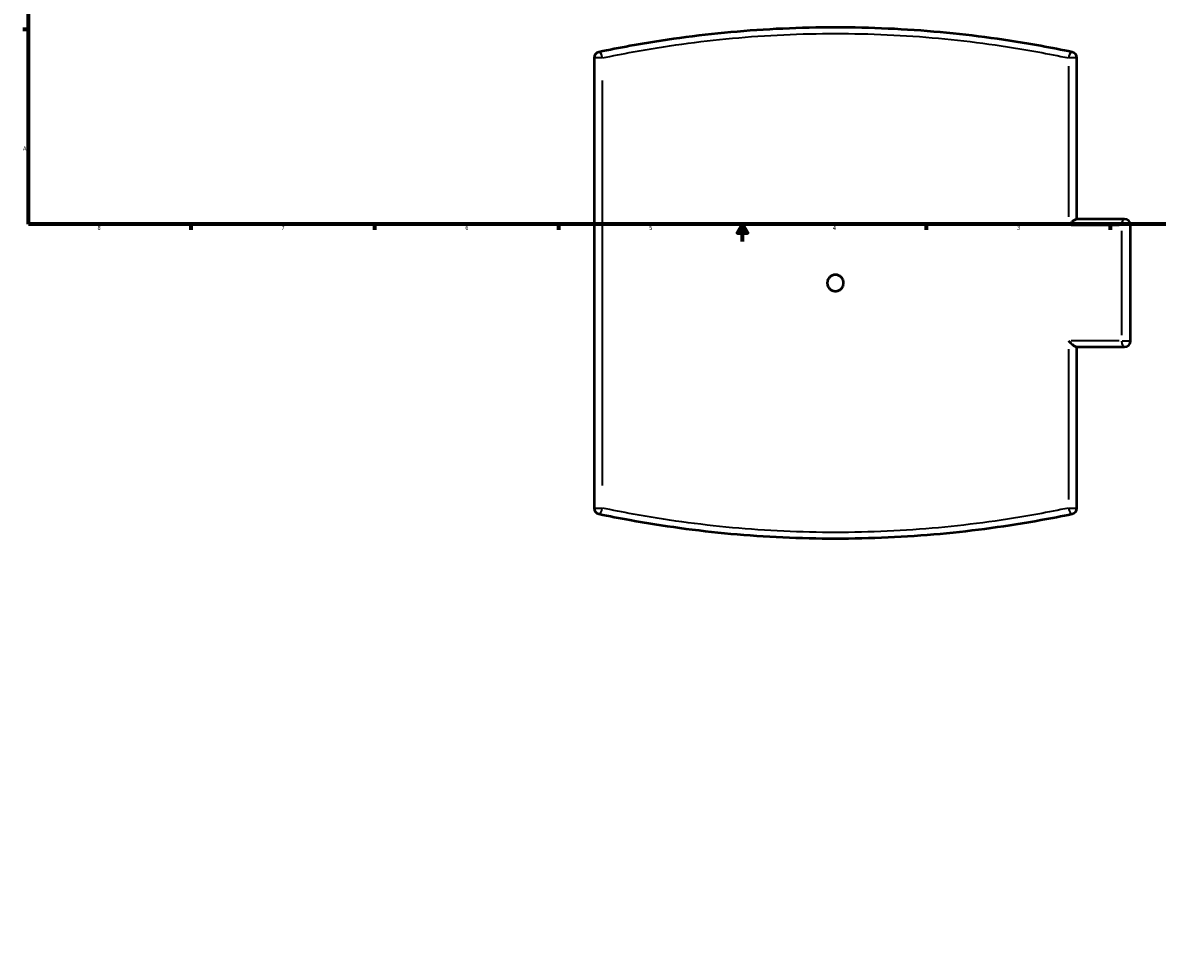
# Model space of a CAD drawing. Header units: inches. Extents: x -5.8 to 56.1, y -15.9 to 36.3.
# Tile 1 of 8: x 0.4 to 26.6, y -15.9 to 5.7. Entities that reach past the tile are written whole.
import ezdxf

# ---------------------------------------------------------------- set-up
doc = ezdxf.new("R2010")
doc.units = ezdxf.units.IN
doc.header["$MEASUREMENT"] = 0
for name, color, linetype, lineweight in [('Border (ANSI)', 7, 'Continuous', 70), ('Dimension (ANSI)', 7, 'Continuous', 25), ('Visible (ANSI)', 7, 'Continuous', 50), ('Visible Narrow (ANSI)', 7, 'Continuous', 35)]:
    doc.layers.add(name, color=color, linetype=linetype, lineweight=lineweight)
doc.styles.add('Note Text (ANSI)', font='tahoma.ttf')
doc.dimstyles.new('Default (ANSI)', dxfattribs={"dimtxt": 0.094488, "dimasz": 0.098425, "dimexe": 0.125, "dimexo": 0.0625, "dimgap": 0.031496, "dimtad": 0, "dimtih": 1, "dimtoh": 1, "dimrnd": 1e-08, "dimzin": 4, "dimdsep": 46, "dimtxsty": 'Note Text (ANSI)', "dimcen": 0.09, "dimdle": 0.393701, "dimclrd": 256, "dimclre": 256, "dimclrt": 5, "dimadec": 0, "dimazin": 1, "dimtfac": 1, "dimtofl": 0, "dimtmove": 0, "dimatfit": 3, "dimfxl": 1, "dimtolj": 1, "dimtzin": 4, "dimlwd": -1, "dimlwe": -1, "dimarcsym": 0})

# ---------------------------------------------------------------- blocks, each defined once
blk = doc.blocks.new('Borders Default Border')
at = {"layer": 'Border (ANSI)'}
for p, q in [((0.5, 5.5), (0.366, 5.5)), ((4.25, 1), (4.25, 0.866)), ((8.5, 1), (8.5, 0.866)), ((12.75, 1), (12.75, 0.866)), ((21.25, 1), (21.25, 0.866)), ((25.5, 1), (25.5, 0.866))]:
    blk.add_line(p, q, dxfattribs=at)
at = {"layer": 'Border (ANSI)', "flags": 128}
for points in [[(0.5, 1), (0.5, 21), (33.5, 21), (33.5, 1), (0.5, 1)], [(17, 0.6), (17, 1), (16.885, 0.8), (17.115, 0.8), (17, 1)]]:
    blk.add_lwpolyline(points, dxfattribs=at)
at = {"layer": 'Border (ANSI)', "color": 5, "true_color": 0x0000ff, "char_height": 0.0945, "attachment_point": 7, "style": 'Note Text (ANSI)'}
for s, insert in [('A', (0.373, 2.703)), ('8', (2.094, 0.863)), ('7', (6.346, 0.866)), ('6', (10.595, 0.864)), ('5', (14.847, 0.864)), ('4', (19.092, 0.866)), ('3', (23.346, 0.864))]:
    blk.add_mtext(s, dxfattribs=dict(at, insert=insert))
blk = doc.blocks.new('*D7')
at = {"layer": 'Defpoints', "color": 0, "transparency": 16777216}
for p in [(18.61, 11.907), (19.693, -15.946)]:
    blk.add_point(p, dxfattribs=at)
at = {"layer": 'Dimension (ANSI)', "transparency": 16777216}
for p, q in [((18.748, 8.376), (18.614, 11.808)), ((18.623, 8.376), (18.748, 8.376))]:
    blk.add_line(p, q, dxfattribs=at)
blk.add_solid([(18.631, 11.809), (18.598, 11.808), (18.61, 11.907)], dxfattribs=at)
at = {"layer": 'Dimension (ANSI)', "color": 5, "transparency": 16777216, "insert": (18.176, 8.427), "char_height": 0.0945, "attachment_point": 1, "style": 'Note Text (ANSI)'}
blk.add_mtext('\\A1;∅27.87', dxfattribs=at)

msp = doc.modelspace()

# ---------------------------------------------------------------- linework, layer by layer
at = {"layer": 'Visible (ANSI)'}
for p, q in [((13.572, 4.842), (13.572, -5.562)), ((24.732, 1.116), (24.732, 4.842)), ((25.832, 1.116), (24.721, 1.116)), ((25.972, -1.697), (25.972, 0.977)), ((24.721, -1.836), (25.832, -1.836)), ((24.732, -5.562), (24.732, -1.836))]:
    msp.add_line(p, q, dxfattribs=at)
for centre, start, end in [((13.711, 4.842), 101.8383, 180), ((24.592, 4.842), 0, 78.1617), ((25.832, 0.977), 0, 90), ((25.832, -1.697), 270, 0), ((13.711, -5.562), 180, 258.1617), ((24.592, -5.562), 281.8383, 0)]:
    msp.add_arc(centre, 0.139, start, end, dxfattribs=at)
for points, knots in [([(24.621, 4.978), (24.385, 5.027), (24.145, 5.074), (23.149, 5.255), (22.368, 5.362), (20.775, 5.508), (19.963, 5.545), (19.152, 5.545), (18.34, 5.545), (17.529, 5.508), (15.936, 5.362), (15.155, 5.255), (14.159, 5.074), (13.919, 5.027), (13.683, 4.978)], [4.689482, 4.689482, 4.689482, 4.689482, 6.66825, 6.66825, 12.819899, 12.819899, 18.971553, 18.971553, 18.971553, 25.123207, 25.123207, 31.274856, 31.274856, 33.253622, 33.253622, 33.253622, 33.253622]), ([(24.539, 0.977), (24.539, 0.977), (24.539, 0.977), (24.562, 1.002), (24.587, 1.027), (24.631, 1.065), (24.649, 1.079), (24.678, 1.099), (24.69, 1.106), (24.709, 1.114), (24.715, 1.116), (24.721, 1.116)], [-0.0011844, -0.0011844, -0.0011844, -0.0011844, 0, 0, 0.2686753, 0.2686753, 0.4795425, 0.4795425, 0.6366002, 0.6366002, 0.7634608, 0.7634608, 0.7634608, 0.7634608]), ([(19.341, -0.36), (19.341, -0.384), (19.336, -0.409), (19.317, -0.456), (19.302, -0.477), (19.269, -0.51), (19.247, -0.525), (19.201, -0.544), (19.176, -0.549), (19.128, -0.549), (19.103, -0.544), (19.056, -0.525), (19.035, -0.51), (19.001, -0.477), (18.987, -0.456), (18.968, -0.409), (18.963, -0.384), (18.963, -0.336), (18.968, -0.311), (18.987, -0.264), (19.001, -0.243), (19.035, -0.21), (19.056, -0.195), (19.103, -0.176), (19.128, -0.171), (19.176, -0.171), (19.201, -0.176), (19.247, -0.195), (19.269, -0.21), (19.302, -0.243), (19.317, -0.264), (19.336, -0.311), (19.341, -0.336), (19.341, -0.36)], [0, 0, 0, 0, 0.180812, 0.180812, 0.361624, 0.361624, 0.542436, 0.542436, 0.723248, 0.723248, 0.90406, 0.90406, 1.084872, 1.084872, 1.265684, 1.265684, 1.446496, 1.446496, 1.627308, 1.627308, 1.80812, 1.80812, 1.988932, 1.988932, 2.169744, 2.169744, 2.350556, 2.350556, 2.531368, 2.531368, 2.71218, 2.71218, 2.892992, 2.892992, 2.892992, 2.892992]), ([(24.539, -1.697), (24.539, -1.697), (24.539, -1.697), (24.562, -1.722), (24.587, -1.747), (24.631, -1.785), (24.649, -1.8), (24.678, -1.819), (24.69, -1.826), (24.709, -1.834), (24.715, -1.836), (24.721, -1.836)], [-1.3045137, -1.3045137, -1.3045137, -1.3045137, -1.3035453, -1.3035453, -1.0838605, -1.0838605, -0.911443, -0.911443, -0.7830233, -0.7830233, -0.6792946, -0.6792946, -0.6792946, -0.6792946]), ([(13.683, -5.698), (13.919, -5.748), (14.159, -5.794), (15.155, -5.975), (15.936, -6.082), (17.529, -6.228), (18.34, -6.265), (19.152, -6.265), (19.963, -6.265), (20.775, -6.228), (22.368, -6.082), (23.149, -5.975), (24.145, -5.794), (24.385, -5.748), (24.621, -5.698)], [1.731177, 1.731177, 1.731177, 1.731177, 3.709943, 3.709943, 9.861592, 9.861592, 16.013246, 16.013246, 16.013246, 22.1649, 22.1649, 28.316549, 28.316549, 30.295317, 30.295317, 30.295317, 30.295317])]:
    msp.add_open_spline(points, degree=3, knots=knots, dxfattribs=at)
at = {"layer": 'Visible Narrow (ANSI)'}
for p, q in [((13.752, 4.842), (13.573, 4.842)), ((24.731, 4.842), (24.551, 4.842)), ((24.539, 4.648), (24.539, 1.17)), ((13.765, -5.041), (13.765, 4.321)), ((24.601, 0.977), (25.706, 0.977)), ((25.766, 0.843), (25.766, -1.563)), ((25.971, 0.977), (25.779, 0.977)), ((25.706, -1.697), (24.601, -1.697)), ((25.779, -1.697), (25.971, -1.697)), ((24.539, -1.89), (24.539, -5.368)), ((13.573, -5.562), (13.752, -5.562)), ((24.551, -5.562), (24.731, -5.562))]:
    msp.add_line(p, q, dxfattribs=at)
for centre, major_axis, ratio, start_param, end_param in [((13.711, 4.842), (-0.029, 0.136), 0.379482, 4.715522, 6.200677), ((24.592, 4.842), (0.029, 0.136), 0.379482, 0.082509, 1.567663), ((25.832, 0.977), (0, 0.139), 0.474599, 0.07854, 1.492257), ((25.832, -1.697), (0, -0.139), 0.474599, 4.790929, 6.204645), ((13.711, -5.562), (-0.029, -0.136), 0.379482, 0.082509, 1.567663), ((24.592, -5.562), (0.029, -0.136), 0.379482, 4.715522, 6.200677)]:
    msp.add_ellipse(centre, major_axis=major_axis, ratio=ratio, start_param=start_param, end_param=end_param, dxfattribs=at)
for points, knots in [([(13.765, 4.842), (13.998, 4.891), (14.234, 4.937), (15.215, 5.117), (15.984, 5.224), (17.553, 5.368), (18.353, 5.406), (19.152, 5.406), (19.951, 5.406), (20.75, 5.368), (22.319, 5.224), (23.089, 5.117), (24.07, 4.937), (24.306, 4.891), (24.539, 4.842)], [-33.253622, -33.253622, -33.253622, -33.253622, -31.274856, -31.274856, -25.123207, -25.123207, -18.971553, -18.971553, -18.971553, -12.819899, -12.819899, -6.66825, -6.66825, -4.689482, -4.689482, -4.689482, -4.689482]), ([(24.539, -5.562), (24.306, -5.611), (24.07, -5.658), (23.089, -5.837), (22.319, -5.944), (20.75, -6.088), (19.951, -6.126), (19.152, -6.126), (18.353, -6.126), (17.553, -6.088), (15.984, -5.944), (15.215, -5.837), (14.234, -5.658), (13.998, -5.611), (13.765, -5.562)], [-30.295317, -30.295317, -30.295317, -30.295317, -28.316549, -28.316549, -22.1649, -22.1649, -16.013246, -16.013246, -16.013246, -9.861592, -9.861592, -3.709943, -3.709943, -1.731177, -1.731177, -1.731177, -1.731177])]:
    msp.add_open_spline(points, degree=3, knots=knots, dxfattribs=at)

# ---------------------------------------------------------------- block references
msp.add_blockref('Borders Default Border', (0, 0))

# ---------------------------------------------------------------- dimensions: what is measured, and where the dimension line sits
at = {"layer": 'Dimension (ANSI)'}
dim = msp.add_diameter_dim_2p(p1=(19.693, -15.946), p2=(18.61, 11.907), dimstyle='Default (ANSI)', override={"dimgap": 0.031496, "dimdec": 2, "dimlfac": 0.999993, "dimtol": 0, "dimlim": 0, "dimtp": 0, "dimtm": 0, "dimtdec": 2}, dxfattribs=at)
dim.commit()
dim.dimension.update_dxf_attribs({"geometry": '*D7', "text_midpoint": (18.384, 8.376), "dimtype": 163})

doc.saveas('drawing.dxf')
